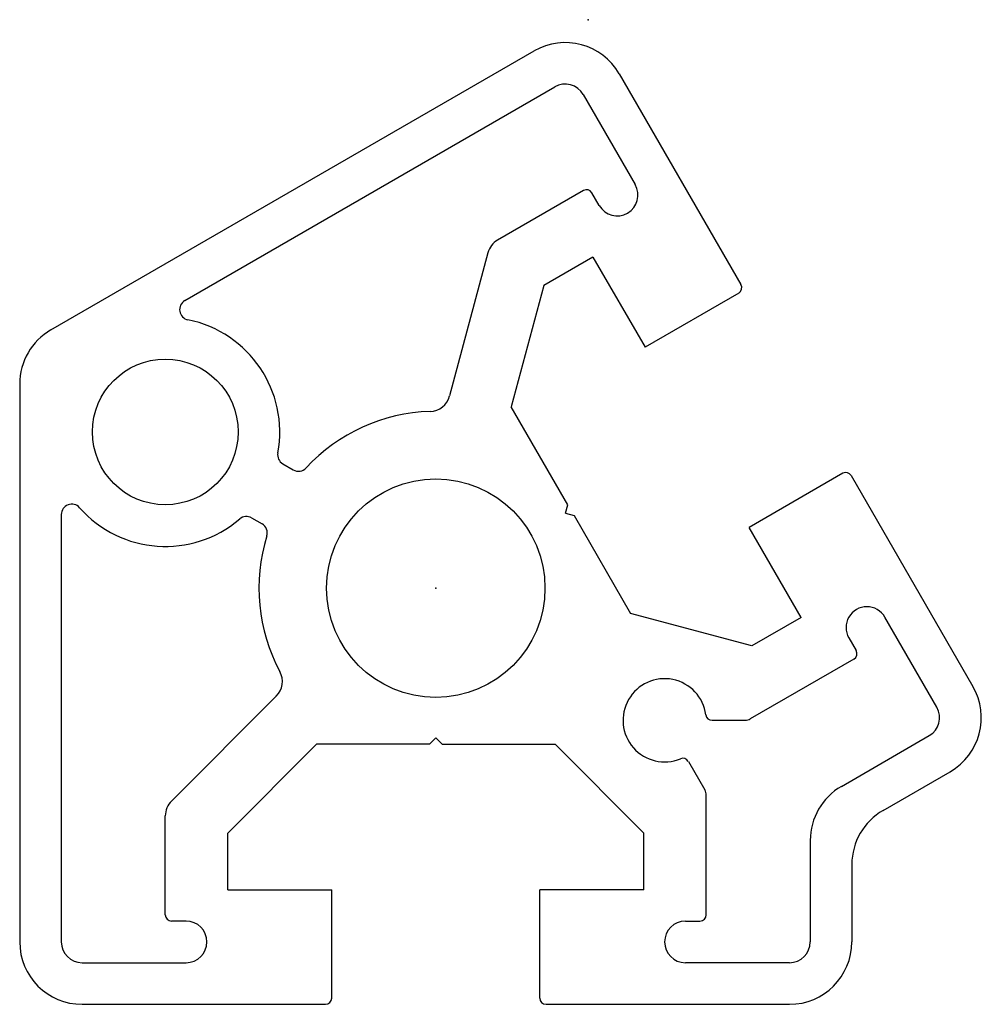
# Model space of a CAD drawing. Extents: x -22 to 31, y -98 to 27.
import ezdxf

# ---------------------------------------------------------------- set-up
doc = ezdxf.new("R2010")
doc.units = 0
doc.layers.get('0').update_dxf_attribs({"linetype": 'CONTINUOUS'})

msp = doc.modelspace()

# ---------------------------------------------------------------- linework, layer by layer
at = {"color": 7, "linetype": 'CONTINUOUS'}
for p, q in [((-18.5, 12.413), (4.722, 25.821)), ((8.82, 24.722), (14.67, 14.59)), ((-12.063, 13.82), (5.722, 24.088)), ((7.088, 23.722), (9.588, 19.392)), ((7.097, 19.108), (2.974, 16.728)), ((7.856, 18.392), (7.506, 18.999)), ((2.508, 16.121), (0.663, 9.236)), ((7.557, 15.91), (5.191, 14.544)), ((7.557, 15.91), (10.057, 11.58)), ((5.191, 14.544), (3.629, 8.714)), ((14.561, 14.18), (10.057, 11.58)), ((-20, 9.815), (-20, -17)), ((6.345, 4.01), (3.629, 8.714)), ((-7.351, 5.976), (-6.849, 5.687)), ((19.561, 5.52), (15.057, 2.92)), ((19.97, 5.41), (25.82, -4.722)), ((6.235, 3.6), (6.345, 4.01)), ((-18, 3.537), (-18, -17)), ((-8.851, 3.378), (-8.349, 3.088)), ((6.235, 3.6), (6.645, 3.49)), ((6.645, 3.49), (9.361, -1.214)), ((17.557, -1.41), (15.057, 2.92)), ((15.191, -2.776), (9.361, -1.214)), ((17.557, -1.41), (15.191, -2.776)), ((24.088, -5.722), (21.588, -1.392)), ((19.856, -2.392), (20.206, -2.998)), ((20.097, -3.408), (15.116, -6.284)), ((-12.707, -10.232), (-7.667, -5.192)), ((13.28, -6.351), (14.866, -6.351)), ((19.5, -9.526), (23.722, -7.088)), ((-10, -11.768), (-5.732, -7.5)), ((-0.3, -7.5), (-5.732, -7.5)), ((0, -7.2), (-0.3, -7.5)), ((0, -7.2), (0.3, -7.5)), ((0.3, -7.5), (5.732, -7.5)), ((10, -11.768), (5.732, -7.5)), ((12.14, -8.326), (12.933, -9.699)), ((21.5, -10.681), (24.722, -8.821)), ((13, -15.7), (13, -9.949)), ((-13, -15.7), (-13, -10.939)), ((-10, -14.5), (-10, -11.768)), ((10, -14.5), (10, -11.768)), ((18, -12.124), (18, -17)), ((20, -13.279), (20, -17)), ((-10, -14.5), (-5, -14.5)), ((-5, -19.7), (-5, -14.5)), ((10, -14.5), (5, -14.5)), ((5, -19.7), (5, -14.5)), ((-12, -16), (-12.7, -16)), ((12, -16), (12.7, -16)), ((-17, -18), (-12, -18)), ((17, -18), (12, -18)), ((-17, -20), (-5.3, -20)), ((5.3, -20), (17, -20))]:
    msp.add_line(p, q, dxfattribs=at)
for centre, radius in [((-13, 7.506), 3.5), ((0, 0), 5.25)]:
    msp.add_circle(centre, radius, dxfattribs=at)
for centre, radius, start, end in [((6.222, 23.222), 3, 30, 120), ((6.222, 23.222), 1, 30, 120), ((7.247, 18.849), 0.3, 30, 120), ((8.722, 18.892), 1, 210, 30), ((3.474, 15.862), 1, 120, 165), ((14.411, 14.44), 0.3, 300, 30), ((-11.813, 13.387), 0.5, 120, 258.5904), ((-13, 7.506), 5.5, 349.4712, 78.5904), ((-17, 9.815), 3, 120, 180), ((-0.303, 9.495), 1, 271.8264, 345), ((0, 0), 8.5, 91.8264, 137.1605), ((-7.101, 6.409), 0.5, 169.4712, 240), ((-6.599, 6.12), 0.5, 240, 317.1605), ((19.711, 5.26), 0.3, 30, 120), ((-17.5, 3.537), 0.5, 41.4096, 180), ((-13, 7.506), 5.5, 221.4096, 310.5288), ((-9.101, 2.945), 0.5, 60, 130.5288), ((-8.599, 2.655), 0.5, 342.8395, 60), ((0, 0), 8.5, 162.8395, 208.1736), ((20.722, -1.892), 1, 30, 210), ((19.947, -3.148), 0.3, 300, 30), ((-8.375, -4.485), 1, 315, 28.1736), ((11, -6.351), 2, 7.4947, 292.5053), ((23.222, -6.222), 3, 300, 30), ((13.28, -6.051), 0.3, 187.4947, 270), ((23.222, -6.222), 1, 300, 30), ((14.866, -5.851), 0.5, 270, 300), ((11.88, -8.476), 0.3, 30, 112.5053), ((12.5, -9.949), 0.5, 0, 30), ((21, -12.124), 3, 120, 180), ((-12, -10.939), 1, 135, 180), ((23, -13.279), 3, 120, 180), ((-12.7, -15.7), 0.3, 180, 270), ((-12, -17), 1, 270, 90), ((12, -17), 1, 90, 270), ((12.7, -15.7), 0.3, 270, 0), ((-17, -17), 3, 180, 270), ((-17, -17), 1, 180, 270), ((17, -17), 3, 270, 0), ((17, -17), 1, 270, 0), ((-5.3, -19.7), 0.3, 270, 0), ((5.3, -19.7), 0.3, 180, 270)]:
    msp.add_arc(centre, radius, start, end, dxfattribs=at)
for p in [(7.321, 27.321), (0, 0), (0, 0)]:
    msp.add_point(p, dxfattribs=at)

doc.saveas('drawing.dxf')
